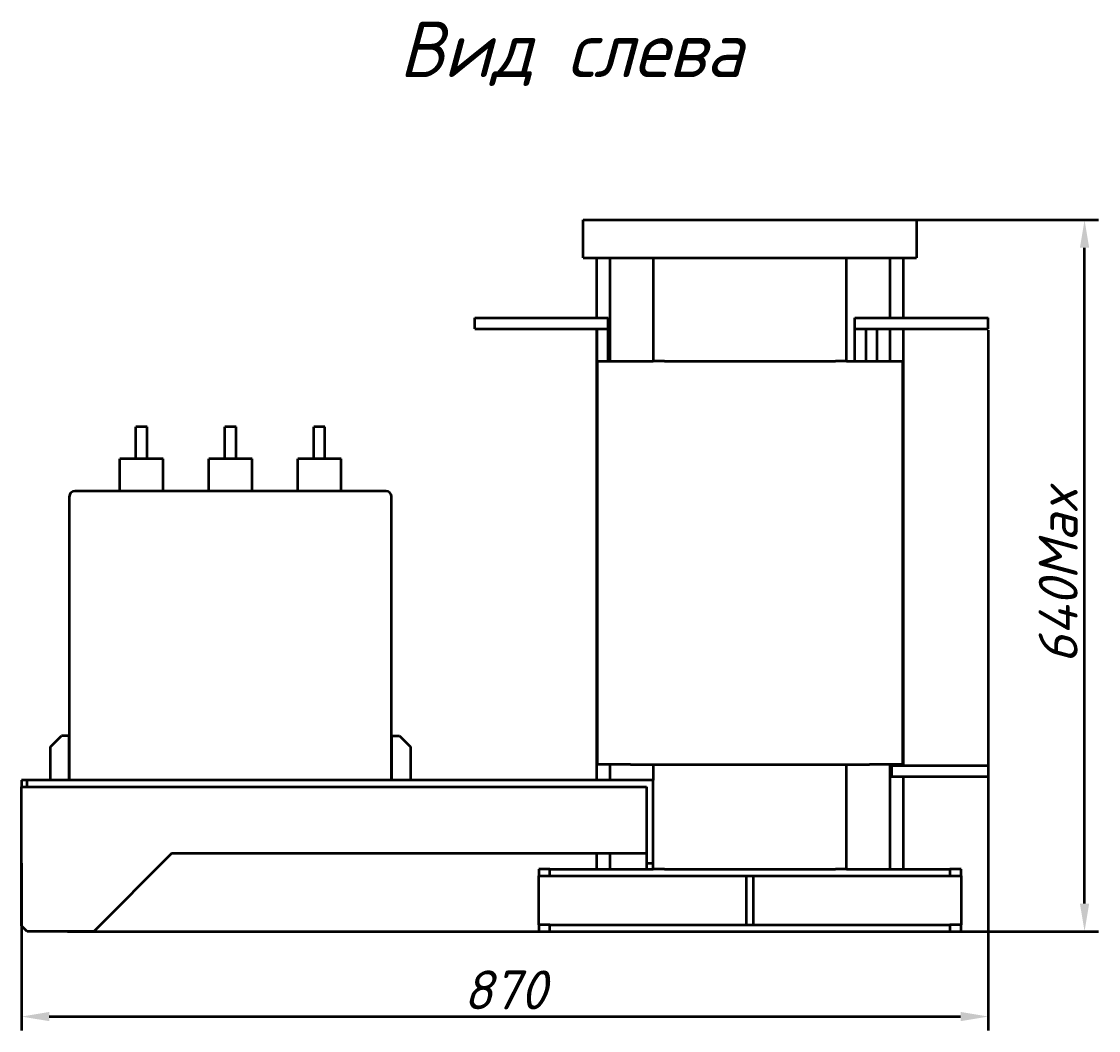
# Model space of a CAD drawing. Header units: millimetres. Extents: x -92 to 2404, y -1371 to 1405.
# Tile 9 of 9: x 1434 to 2404, y 220 to 1127. Entities that reach past the tile are written whole.
import ezdxf

# ---------------------------------------------------------------- set-up
doc = ezdxf.new("R2010")
doc.units = ezdxf.units.MM
doc.layers.get('Defpoints').update_dxf_attribs({"lineweight": 25})
doc.layers.add('Осн_СБ', color=7, linetype='Continuous', lineweight=50)
doc.styles.add('GOST-2.304_Type-B_italic', font='GOST Common Italic.ttf', dxfattribs={"height": 2.5})
doc.styles.add('ГОСТ', font='isocpeui.ttf')
doc.dimstyles.new('ISO-25', dxfattribs={"dimtxt": 3.5, "dimasz": 2.5, "dimexe": 1.25, "dimexo": 0.625, "dimtad": 1, "dimdec": 0, "dimtxsty": 'ГОСТ', "dimcen": 2.5, "dimclrd": 256, "dimclre": 256, "dimclrt": 256, "dimadec": 0, "dimazin": 0, "dimtfac": 1, "dimtdec": 0, "dimtmove": 0, "dimatfit": 3, "dimfxl": 1, "dimlwd": -1, "dimlwe": -1, "dimarcsym": 0})

# ---------------------------------------------------------------- blocks, each defined once
blk = doc.blocks.new('*D401')
at = {"layer": 'Defpoints', "color": 0, "transparency": 16777216}
for p in [(2304.42, 855.7), (1434.42, 376.2), (2304.42, 232.08)]:
    blk.add_point(p, dxfattribs=at)
at = {"layer": 'Осн_СБ', "transparency": 16777216}
for p, q in [((2304.42, 849.45), (2304.42, 219.58)), ((1434.42, 369.95), (1434.42, 219.58)), ((1459.42, 232.08), (2279.42, 232.08))]:
    blk.add_line(p, q, dxfattribs=at)
for points in [[(1459.42, 236.25), (1459.42, 227.92), (1434.42, 232.08)], [(2279.42, 236.25), (2279.42, 227.92), (2304.42, 232.08)]]:
    blk.add_solid(points, dxfattribs=at)
at = {"layer": 'Осн_СБ', "transparency": 16777216, "insert": (1869.42, 256.06), "char_height": 35, "attachment_point": 5, "style": 'ГОСТ'}
blk.add_mtext('870', dxfattribs=at)
blk = doc.blocks.new('*D402')
at = {"layer": 'Defpoints', "color": 0, "transparency": 16777216}
for p in [(2089.92, 948.7), (2391.05, 948.7), (1469.42, 308.7)]:
    blk.add_point(p, dxfattribs=at)
at = {"layer": 'Осн_СБ', "transparency": 16777216}
for p, q in [((2096.17, 948.7), (2403.55, 948.7)), ((2391.05, 333.7), (2391.05, 923.7)), ((1475.67, 308.7), (2403.55, 308.7))]:
    blk.add_line(p, q, dxfattribs=at)
for points in [[(2386.89, 923.7), (2395.22, 923.7), (2391.05, 948.7)], [(2386.89, 333.7), (2395.22, 333.7), (2391.05, 308.7)]]:
    blk.add_solid(points, dxfattribs=at)
at = {"layer": 'Осн_СБ', "transparency": 16777216, "insert": (2367.3, 628.7), "char_height": 35, "attachment_point": 5, "rotation": 90, "style": 'ГОСТ'}
blk.add_mtext('640Max', dxfattribs=at)

msp = doc.modelspace()

# ---------------------------------------------------------------- linework, layer by layer
at = {"layer": 'Осн_СБ'}
for p, q in [((1939.92, 914.7), (1939.92, 948.7)), ((1939.92, 948.7), (2239.92, 948.7)), ((2239.92, 948.7), (2239.92, 914.7)), ((1939.92, 914.7), (2002.92, 914.7)), ((1951.92, 914.7), (1951.92, 860.7)), ((1963.92, 914.7), (1963.92, 821.7)), ((2002.92, 914.7), (2012.92, 914.7)), ((2002.92, 914.7), (2002.92, 821.7)), ((2012.92, 914.7), (2166.92, 914.7)), ((2166.92, 914.7), (2176.92, 914.7)), ((2176.92, 821.7), (2176.92, 914.7)), ((2176.92, 914.7), (2239.92, 914.7)), ((2215.92, 914.7), (2215.92, 860.7)), ((2227.92, 914.7), (2227.92, 860.7)), ((1842.42, 860.7), (1962.42, 860.7)), ((1842.42, 850.7), (1842.42, 860.7)), ((1962.42, 850.7), (1962.42, 860.7)), ((2184.42, 860.7), (2304.42, 860.7)), ((2184.42, 850.7), (2184.42, 860.7)), ((2304.42, 850.7), (2304.42, 860.7)), ((1842.42, 850.7), (1962.42, 850.7)), ((1951.92, 850.7), (1951.92, 444.7)), ((1952.42, 850.7), (1962.42, 850.7)), ((1952.42, 821.7), (1952.42, 850.7)), ((1962.42, 821.7), (1962.42, 850.7)), ((2184.42, 850.7), (2304.42, 850.7)), ((2184.42, 850.7), (2194.42, 850.7)), ((2184.42, 821.7), (2184.42, 850.7)), ((2194.42, 821.7), (2194.42, 850.7)), ((2204.42, 821.7), (2204.42, 850.7)), ((2215.92, 850.7), (2215.92, 821.7)), ((2227.92, 850.7), (2227.92, 457.7)), ((1952.42, 821.7), (1982.42, 821.7)), ((1952.42, 821.7), (1952.42, 458.7)), ((1982.42, 821.7), (2002.97, 821.7)), ((2012.92, 821.7), (2002.97, 821.7)), ((2012.92, 821.7), (2166.92, 821.7)), ((2176.87, 821.7), (2166.92, 821.7)), ((2176.87, 821.7), (2197.42, 821.7)), ((2197.42, 821.7), (2227.42, 821.7)), ((2227.42, 458.7), (2227.42, 821.7)), ((1547.42, 762.7), (1537.42, 762.7)), ((1537.42, 733.7), (1537.42, 762.7)), ((1547.42, 733.7), (1547.42, 762.7)), ((1627.42, 762.7), (1617.42, 762.7)), ((1617.42, 733.7), (1617.42, 762.7)), ((1627.42, 733.7), (1627.42, 762.7)), ((1707.42, 762.7), (1697.42, 762.7)), ((1697.42, 733.7), (1697.42, 762.7)), ((1707.42, 733.7), (1707.42, 762.7)), ((1561.92, 733.7), (1522.92, 733.7)), ((1522.92, 704.7), (1522.92, 733.7)), ((1561.92, 704.7), (1561.92, 733.7)), ((1641.92, 733.7), (1602.92, 733.7)), ((1602.92, 704.7), (1602.92, 733.7)), ((1641.92, 704.7), (1641.92, 733.7)), ((1721.92, 733.7), (1682.92, 733.7)), ((1682.92, 704.7), (1682.92, 733.7)), ((1721.92, 704.7), (1721.92, 733.7)), ((1477.42, 699.7), (1477.42, 444.7)), ((1762.42, 704.7), (1482.42, 704.7)), ((1767.42, 444.7), (1767.42, 699.7)), ((1460.42, 474.7), (1470.42, 484.7)), ((1477.42, 484.7), (1470.42, 484.7)), ((1477.42, 444.7), (1477.42, 484.7)), ((1767.42, 484.7), (1774.42, 484.7)), ((1767.42, 484.7), (1767.42, 444.7)), ((1774.42, 484.7), (1784.42, 474.7)), ((1460.42, 444.7), (1460.42, 474.7)), ((1784.42, 474.7), (1784.42, 444.7)), ((1982.42, 458.7), (1952.42, 458.7)), ((1963.92, 458.7), (1963.92, 444.7)), ((1982.42, 458.7), (2002.97, 458.7)), ((2002.92, 458.7), (2002.92, 444.7)), ((2002.97, 458.7), (2012.92, 458.7)), ((2012.92, 458.7), (2166.92, 458.7)), ((2166.92, 458.7), (2176.87, 458.7)), ((2176.87, 458.7), (2197.42, 458.7)), ((2176.92, 364.7), (2176.92, 458.7)), ((2227.42, 458.7), (2197.42, 458.7)), ((2215.92, 458.7), (2215.92, 364.7)), ((2217.42, 458.7), (2217.42, 457.7)), ((2217.42, 457.7), (2217.42, 447.7)), ((2304.42, 457.7), (2217.42, 457.7)), ((2227.42, 457.7), (2217.42, 457.7)), ((2227.42, 458.7), (2227.42, 457.7)), ((2304.42, 457.7), (2304.42, 447.7)), ((2304.42, 447.7), (2217.42, 447.7)), ((2227.92, 447.7), (2227.92, 364.7)), ((1439.42, 444.7), (1434.42, 444.7)), ((1434.42, 444.7), (1434.42, 438.7)), ((1434.42, 438.7), (1439.42, 438.7)), ((1434.42, 313.7), (1434.42, 438.7)), ((1439.42, 438.7), (1439.42, 444.7)), ((2002.92, 444.7), (1439.42, 444.7)), ((1439.42, 438.7), (1996.92, 438.7)), ((1996.92, 438.7), (1996.92, 369.7)), ((2002.92, 369.7), (2002.92, 444.7)), ((1569.42, 378.7), (1499.42, 308.7)), ((1996.92, 378.7), (1569.42, 378.7)), ((1951.92, 378.7), (1951.92, 364.7)), ((1963.92, 378.7), (1963.92, 364.7)), ((2002.92, 369.7), (1996.92, 369.7)), ((1996.92, 369.7), (1996.92, 364.7)), ((2002.92, 364.7), (2002.92, 369.7)), ((1909.92, 364.7), (1899.92, 364.7)), ((1899.92, 364.7), (1899.92, 358.7)), ((1899.92, 358.7), (1909.92, 358.7)), ((1899.92, 314.7), (1899.92, 358.7)), ((1909.92, 358.7), (1909.92, 364.7)), ((1909.92, 364.7), (1996.92, 364.7)), ((1909.92, 358.7), (2086.92, 358.7)), ((1996.92, 364.7), (2002.92, 364.7)), ((2012.92, 364.7), (2002.92, 364.7)), ((2012.92, 364.7), (2166.92, 364.7)), ((2086.92, 314.7), (2086.92, 358.7)), ((2086.92, 358.7), (2092.92, 358.7)), ((2092.92, 358.7), (2269.92, 358.7)), ((2092.92, 358.7), (2092.92, 314.7)), ((2176.92, 364.7), (2166.92, 364.7)), ((2176.92, 364.7), (2269.92, 364.7)), ((2279.92, 364.7), (2269.92, 364.7)), ((2269.92, 364.7), (2269.92, 358.7)), ((2269.92, 358.7), (2279.92, 358.7)), ((2279.92, 358.7), (2279.92, 364.7)), ((2279.92, 358.7), (2279.92, 314.7)), ((1439.42, 308.7), (1434.42, 313.7)), ((1899.92, 314.7), (1899.92, 308.7)), ((1909.92, 314.7), (1899.92, 314.7)), ((1909.92, 308.7), (1909.92, 314.7)), ((1909.92, 314.7), (2086.92, 314.7)), ((2086.92, 314.7), (2092.92, 314.7)), ((2092.92, 314.7), (2269.92, 314.7)), ((2279.92, 314.7), (2269.92, 314.7)), ((2269.92, 314.7), (2269.92, 308.7)), ((2279.92, 308.7), (2279.92, 314.7)), ((1499.42, 308.7), (1439.42, 308.7)), ((1899.92, 308.7), (1909.92, 308.7)), ((1909.92, 308.7), (2269.92, 308.7)), ((2269.92, 308.7), (2279.92, 308.7))]:
    msp.add_line(p, q, dxfattribs=at)
for centre, start, end in [((1482.42, 699.7), 90, 180), ((1762.42, 699.7), 0, 90)]:
    msp.add_arc(centre, 5, start, end, dxfattribs=at)

# ---------------------------------------------------------------- texts
at = {"layer": 'Осн_СБ', "insert": (1774.22, 1127.2), "char_height": 50, "width": 336.0264, "attachment_point": 1, "style": 'GOST-2.304_Type-B_italic'}
msp.add_mtext('Вид слева', dxfattribs=at)

# ---------------------------------------------------------------- dimensions: what is measured, and where the dimension line sits
at = {"layer": 'Осн_СБ'}
dim = msp.add_linear_dim(base=(2391.05, 948.7), p1=(1469.42, 308.7), p2=(2089.92, 948.7), angle=90, text='<>Max', dimstyle='ISO-25', dxfattribs=at)
dim.commit()
dim.dimension.update_dxf_attribs({"geometry": '*D402', "text_midpoint": (2367.3, 628.7)})
dim = msp.add_linear_dim(base=(2304.42, 232.08), p1=(1434.42, 376.2), p2=(2304.42, 855.7), dimstyle='ISO-25', dxfattribs=at)
dim.commit()
dim.dimension.update_dxf_attribs({"geometry": '*D401', "text_midpoint": (1869.42, 256.06)})

doc.saveas('drawing.dxf')
